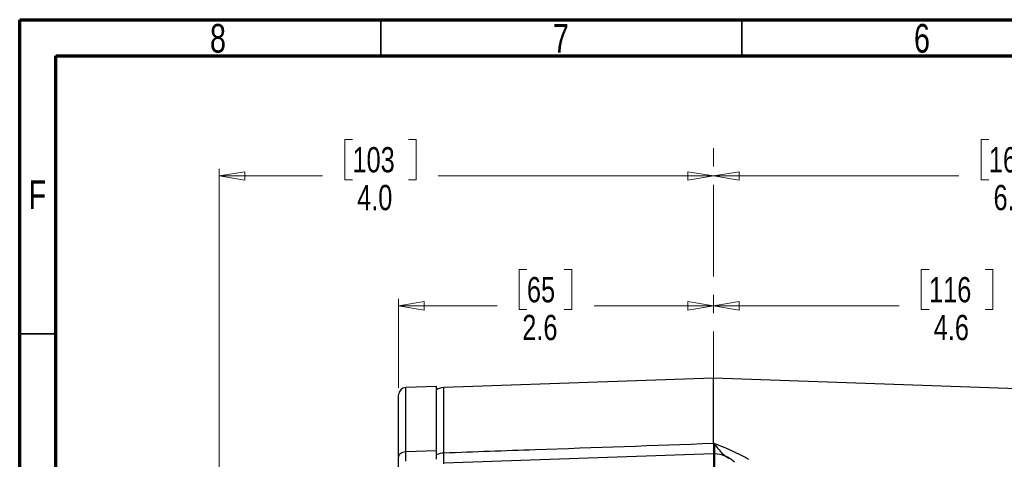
# Model space of a CAD drawing. Header units: inches. Extents: x 0.6 to 16.3, y 0.2 to 11.5.
# Tile 5 of 9: x 0.6 to 6, y 9.1 to 11.5. Entities that reach past the tile are written whole.
import ezdxf

# ---------------------------------------------------------------- set-up
doc = ezdxf.new("R2010")
doc.units = ezdxf.units.IN
doc.header["$MEASUREMENT"] = 0
doc.linetypes.add('CENTERX2', pattern=[0.8, 0.5, -0.1, 0.1, -0.1])
doc.styles.add('SLDTEXTSTYLE0', font='TXT', dxfattribs={"width": 0.75})
doc.dimstyles.new('SLDDIMSTYLE1', dxfattribs={"dimtxt": 0.137795, "dimasz": 0.14, "dimexe": 0, "dimexo": 0.0625, "dimgap": 0.034449, "dimtad": 0, "dimdec": 1, "dimlfac": 1.5, "dimrnd": 1e-09, "dimzin": 12, "dimdsep": 46, "dimtxsty": 'SLDTEXTSTYLE0', "dimblk1": 'CLOSED', "dimblk2": 'CLOSED', "dimsah": 1, "dimcen": 0.09, "dimadec": 0, "dimazin": 3, "dimtfac": 1, "dimtdec": 1, "dimtofl": 0, "dimtmove": 0, "dimatfit": 3, "dimldrblk": 'CLOSED', "dimfxl": 0, "dimfrac": 2, "dimtolj": 1, "dimtzin": 12, "dimarcsym": 0})
doc.dimstyles.new('SLDDIMSTYLE5', dxfattribs={"dimtxt": 0.137795, "dimasz": 0.14, "dimexe": 0, "dimexo": 0.0625, "dimgap": 0.034449, "dimtad": 0, "dimdec": 1, "dimlfac": 1.5, "dimrnd": 1e-09, "dimzin": 4, "dimdsep": 46, "dimtxsty": 'SLDTEXTSTYLE0', "dimblk1": 'CLOSED', "dimblk2": 'CLOSED', "dimsah": 1, "dimcen": 0.09, "dimadec": 0, "dimazin": 1, "dimtfac": 1, "dimtdec": 1, "dimtofl": 0, "dimtmove": 0, "dimatfit": 3, "dimldrblk": 'CLOSED', "dimfxl": 0, "dimfrac": 2, "dimtolj": 1, "dimtzin": 12, "dimarcsym": 0})

# ---------------------------------------------------------------- blocks, each defined once
blk = doc.blocks.new('_Closed')
at = {"color": 0, "linetype": 'ByBlock', "lineweight": -2}
for p, q in [((-1, 0.166667), (0, 0)), ((-1, 0.166667), (-1, -0.166667)), ((0, 0), (-1, -0.166667)), ((0, 0), (-1, 0))]:
    blk.add_line(p, q, dxfattribs=at)
blk = doc.blocks.new('_D_6')
at = {"color": 7, "linetype": 'Continuous', "lineweight": 0}
for p, q in [((5.875, 10.8423), (5.833, 10.8423)), ((5.833, 10.8423), (5.833, 10.6235)), ((6.1804, 10.8423), (6.2224, 10.8423)), ((6.2224, 10.8423), (6.2224, 10.6235)), ((4.3731, 10.6438), (5.7122, 10.6438)), ((8.5978, 10.6438), (6.3432, 10.6438)), ((8.5978, 9.2498), (8.5978, 10.6832)), ((5.833, 10.6235), (5.875, 10.6235)), ((6.2224, 10.6235), (6.1804, 10.6235))]:
    blk.add_line(p, q, dxfattribs=at)
at = {"color": 7, "linetype": 'Continuous', "lineweight": 18, "xscale": 0.14, "yscale": 0.14, "rotation": 180.0000000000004}
blk.add_blockref('_Closed', (4.3731, 10.6438), dxfattribs=at)
at = {"color": 7, "linetype": 'Continuous', "lineweight": 18, "xscale": 0.14, "yscale": 0.14}
blk.add_blockref('_Closed', (8.5978, 10.6438), dxfattribs=at)
at = {"color": 7, "linetype": 'Continuous', "lineweight": 18, "char_height": 0.1378, "attachment_point": 1, "style": 'SLDTEXTSTYLE0'}
for s, insert in [('161', (5.875, 10.8011)), ('6.3', (5.9004, 10.595))]:
    blk.add_mtext(s, dxfattribs=dict(at, insert=insert))
blk = doc.blocks.new('_D_7')
at = {"color": 7, "linetype": 'Continuous', "lineweight": 0}
for p, q in [((5.5488, 10.1336), (5.5068, 10.1336)), ((5.5068, 10.1336), (5.5068, 9.9148)), ((5.8543, 10.1336), (5.8962, 10.1336)), ((5.8962, 10.1336), (5.8962, 9.9148)), ((4.3731, 9.9351), (5.386, 9.9351)), ((7.4184, 9.9351), (6.0171, 9.9351)), ((7.4184, 8.9402), (7.4184, 9.9745)), ((5.5068, 9.9148), (5.5488, 9.9148)), ((5.8962, 9.9148), (5.8543, 9.9148))]:
    blk.add_line(p, q, dxfattribs=at)
at = {"color": 7, "linetype": 'Continuous', "lineweight": 18, "xscale": 0.14, "yscale": 0.14, "rotation": 180.0000000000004}
blk.add_blockref('_Closed', (4.3731, 9.9351), dxfattribs=at)
at = {"color": 7, "linetype": 'Continuous', "lineweight": 18, "xscale": 0.14, "yscale": 0.14}
blk.add_blockref('_Closed', (7.4184, 9.9351), dxfattribs=at)
at = {"color": 7, "linetype": 'Continuous', "lineweight": 18, "char_height": 0.1378, "attachment_point": 1, "style": 'SLDTEXTSTYLE0'}
for s, insert in [('116', (5.5488, 10.0925)), ('4.6', (5.5743, 9.8863))]:
    blk.add_mtext(s, dxfattribs=dict(at, insert=insert))
blk = doc.blocks.new('_D_8')
at = {"color": 7, "linetype": 'Continuous', "lineweight": 0}
for p, q in [((3.3563, 10.1336), (3.3143, 10.1336)), ((3.3143, 10.1336), (3.3143, 9.9148)), ((3.56, 10.1336), (3.6019, 10.1336)), ((3.6019, 10.1336), (3.6019, 9.9148)), ((2.6568, 9.4888), (2.6568, 9.9745)), ((2.6568, 9.9351), (3.1935, 9.9351)), ((4.3731, 9.9351), (3.7228, 9.9351)), ((3.3143, 9.9148), (3.3563, 9.9148)), ((3.6019, 9.9148), (3.56, 9.9148))]:
    blk.add_line(p, q, dxfattribs=at)
at = {"color": 7, "linetype": 'Continuous', "lineweight": 18, "xscale": 0.14, "yscale": 0.14, "rotation": 180.0000000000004}
blk.add_blockref('_Closed', (2.6568, 9.9351), dxfattribs=at)
at = {"color": 7, "linetype": 'Continuous', "lineweight": 18, "xscale": 0.14, "yscale": 0.14}
blk.add_blockref('_Closed', (4.3731, 9.9351), dxfattribs=at)
at = {"color": 7, "linetype": 'Continuous', "lineweight": 18, "char_height": 0.1378, "attachment_point": 1, "style": 'SLDTEXTSTYLE0'}
for s, insert in [('65', (3.3563, 10.0925)), ('2.6', (3.3309, 9.8863))]:
    blk.add_mtext(s, dxfattribs=dict(at, insert=insert))
blk = doc.blocks.new('_D_9')
at = {"color": 7, "linetype": 'Continuous', "lineweight": 0}
for p, q in [((2.405, 10.8423), (2.363, 10.8423)), ((2.363, 10.8423), (2.363, 10.6235)), ((2.7104, 10.8423), (2.7524, 10.8423)), ((2.7524, 10.8423), (2.7524, 10.6235)), ((1.6781, 7.8881), (1.6781, 10.6832)), ((1.6781, 10.6438), (2.2422, 10.6438)), ((4.3731, 10.6438), (2.8732, 10.6438)), ((2.363, 10.6235), (2.405, 10.6235)), ((2.7524, 10.6235), (2.7104, 10.6235))]:
    blk.add_line(p, q, dxfattribs=at)
at = {"color": 7, "linetype": 'Continuous', "lineweight": 18, "xscale": 0.14, "yscale": 0.14, "rotation": 180.0000000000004}
blk.add_blockref('_Closed', (1.6781, 10.6438), dxfattribs=at)
at = {"color": 7, "linetype": 'Continuous', "lineweight": 18, "xscale": 0.14, "yscale": 0.14}
blk.add_blockref('_Closed', (4.3731, 10.6438), dxfattribs=at)
at = {"color": 7, "linetype": 'Continuous', "lineweight": 18, "char_height": 0.1378, "attachment_point": 1, "style": 'SLDTEXTSTYLE0'}
for s, insert in [('103', (2.405, 10.8011)), ('4.0', (2.4304, 10.595))]:
    blk.add_mtext(s, dxfattribs=dict(at, insert=insert))

msp = doc.modelspace()

# ---------------------------------------------------------------- linework, layer by layer
at = {"color": 7, "linetype": 'Continuous', "lineweight": 70}
for p, q in [((0.5906, 0.1969), (0.5906, 11.4961)), ((0.5906, 11.4961), (16.3386, 11.4961)), ((0.7874, 0.3937), (0.7874, 11.2992)), ((0.7874, 11.2992), (16.1417, 11.2992))]:
    msp.add_line(p, q, dxfattribs=at)
at = {"color": 7, "linetype": 'Continuous', "lineweight": 35}
for p, q in [((2.5591, 11.2992), (2.5591, 11.4961)), ((4.5276, 11.2992), (4.5276, 11.4961)), ((0.7874, 9.7835), (0.5906, 9.7835))]:
    msp.add_line(p, q, dxfattribs=at)
at = {"color": 7, "linetype": 'CENTERX2', "lineweight": 18}
msp.add_line((4.3731, 3.6952), (4.3731, 10.8223), dxfattribs=at)
at = {"color": 7, "linetype": 'Continuous', "lineweight": 25}
for p, q in [((4.3731, 9.5414), (2.9036, 9.4901)), ((6.7389, 9.4588), (4.3731, 9.5414)), ((4.3731, 9.1841), (4.3731, 9.5414)), ((2.8634, 9.4953), (2.6954, 9.4894)), ((2.8634, 9.1471), (2.8634, 9.4953)), ((4.3789, 9.1839), (4.3731, 9.1841)), ((2.6954, 9.1412), (2.8634, 9.1471)), ((2.8634, 9.1223), (2.8634, 9.1471)), ((4.3731, 9.1288), (2.9036, 9.0775)), ((4.3789, 9.1286), (4.3731, 9.1288)), ((4.3731, 9.1288), (4.3731, 8.8651))]:
    msp.add_line(p, q, dxfattribs=at)
at = {"color": 8, "linetype": 'Continuous', "lineweight": 25}
for p, q in [((2.6954, 9.1412), (2.6954, 9.4894)), ((2.9036, 9.1325), (2.9036, 9.4901)), ((4.3789, 9.1286), (4.3789, 8.8651))]:
    msp.add_line(p, q, dxfattribs=at)
at = {"color": 7, "linetype": 'Continuous', "lineweight": 25}
for centre, radius, start, end in [((2.6968, 9.4495), 0.04, 92, 180), ((2.9064, 9.4102), 0.08, 92, 122.5136), ((2.9059, 9.0399), 0.0927, 91.3785, 117.2489), ((4.3731, 8.962), 0.1667, 46.6903, 88)]:
    msp.add_arc(centre, radius, start, end, dxfattribs=at)
for points, knots in [([(2.6568, 9.1082), (2.6568, 9.1425), (2.6568, 9.2118), (2.6568, 9.2958), (2.6568, 9.3645), (2.6568, 9.4139), (2.6568, 9.4444), (2.6568, 9.4473), (2.6568, 9.4486)], [0, 0, 0, 0, 0.162247, 0.327456, 0.495447, 0.667485, 0.840698, 1, 1, 1, 1]), ([(4.3731, 9.1841), (4.0492, 9.1728), (3.5594, 9.1556), (3.0696, 9.1384), (2.9036, 9.1325)], [0, 0, 0, 0, 0.6611682, 1, 1, 1, 1]), ([(4.3731, 9.1841), (4.3731, 9.1742), (4.3731, 9.1542), (4.3731, 9.1348), (4.3731, 9.1297), (4.3731, 9.1272)], [0, 0, 0, 0, 0.329952, 0.67005, 1, 1, 1, 1]), ([(4.5656, 9.0974), (4.5367, 9.1134), (4.493, 9.1377), (4.4288, 9.1644), (4.3958, 9.1774), (4.3791, 9.1839), (4.3789, 9.1839)], [0, 0, 0, 0, 0.493398, 0.7450289, 0.9974526, 1, 1, 1, 1]), ([(2.8634, 9.0995), (2.8634, 9.1042), (2.8634, 9.1149), (2.8634, 9.1356), (2.8634, 9.1471)], [0, 0, 0, 0, 0.439515, 1, 1, 1, 1]), ([(2.6568, 9.0545), (2.6568, 9.0604), (2.6568, 9.0727), (2.6568, 9.0961), (2.6568, 9.1082)], [0, 0, 0, 0, 0.483994, 1, 1, 1, 1]), ([(2.8634, 9.0995), (2.8634, 9.1029), (2.8634, 9.1094), (2.8634, 9.1181), (2.8634, 9.1223)], [0, 0, 0, 0, 0.5312476, 1, 1, 1, 1])]:
    msp.add_open_spline(points, degree=3, knots=knots, dxfattribs=at)
at = {"color": 8, "linetype": 'Continuous', "lineweight": 25}
for points, knots in [([(4.3789, 9.1839), (4.379, 9.1838), (4.3872, 9.1709), (4.4034, 9.1486), (4.4291, 9.1211), (4.4477, 9.1104), (4.4578, 9.1046)], [0, 0, 0, 0, 0.00274, 0.326995, 0.636104, 1, 1, 1, 1]), ([(4.3789, 9.1839), (4.3789, 9.1833), (4.379, 9.1723), (4.3792, 9.1535), (4.3793, 9.1352), (4.3793, 9.126), (4.3791, 9.1269), (4.3791, 9.1272)], [0, 0, 0, 0, 0.016587, 0.293814, 0.579092, 0.864212, 1, 1, 1, 1]), ([(2.6953, 9.0881), (2.6953, 9.0885), (2.6953, 9.0904), (2.6953, 9.0991), (2.6953, 9.1136), (2.6953, 9.1313), (2.6954, 9.1412)], [0, 0, 0, 0, 0.077282, 0.311173, 0.614263, 1, 1, 1, 1]), ([(2.9035, 9.0741), (2.9035, 9.0738), (2.9035, 9.0723), (2.9034, 9.081), (2.9035, 9.0999), (2.9036, 9.1215), (2.9036, 9.1325)], [0, 0, 0, 0, 0.083483, 0.392454, 0.69103, 1, 1, 1, 1])]:
    msp.add_open_spline(points, degree=3, knots=knots, dxfattribs=at)
at = {"color": 7, "linetype": 'Continuous', "lineweight": 25}
msp.add_open_spline([(2.6568, 9.1082), (2.6573, 9.1124), (2.6585, 9.1209), (2.6674, 9.1316), (2.6801, 9.1393), (2.6903, 9.1406), (2.6954, 9.1412)], degree=3, dxfattribs=at)

# ---------------------------------------------------------------- texts
at = {"color": 7, "linetype": 'Continuous', "lineweight": 0, "char_height": 0.1562, "attachment_point": 2, "style": 'SLDTEXTSTYLE0'}
for s, insert in [('8', (1.6717, 11.4728)), ('7', (3.5417, 11.4728)), ('6', (5.5102, 11.4728)), ('F', (0.6873, 10.6191))]:
    msp.add_mtext(s, dxfattribs=dict(at, insert=insert))

# ---------------------------------------------------------------- dimensions: what is measured, and where the dimension line sits
at = {"color": 7, "linetype": 'Continuous', "lineweight": 18}
for base, p1, p2, dimstyle, picture, middle in [((4.3731, 10.6438), (1.6781, 7.8487), (4.3731, 10.8223), 'SLDDIMSTYLE5', '_D_9', (2.5577, 10.6438)), ((2.6568, 9.9351), (4.3731, 10.8223), (2.6568, 9.4495), 'SLDDIMSTYLE1', '_D_8', (3.4581, 9.9351)), ((8.5978, 10.6438), (4.3731, 10.8223), (8.5978, 9.2105), 'SLDDIMSTYLE1', '_D_6', (6.0277, 10.6438)), ((4.3731, 9.9351), (7.4184, 8.9008), (4.3731, 10.8223), 'SLDDIMSTYLE1', '_D_7', (5.7015, 9.9351))]:
    dim = msp.add_linear_dim(base=base, p1=p1, p2=p2, dimstyle=dimstyle, dxfattribs=at)
    dim.commit()
    dim.dimension.update_dxf_attribs({"geometry": picture, "text_midpoint": middle, "dimtype": 160})

doc.saveas('drawing.dxf')
